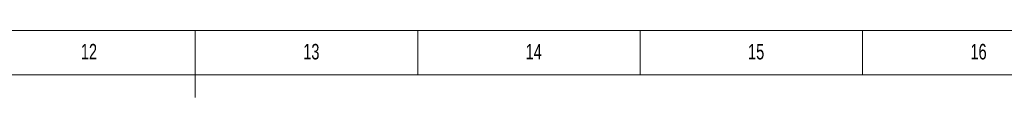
# Model space of a CAD drawing. Header units: millimetres. Extents: x 25069 to 61396, y 8621 to 21558.
# Tile 97 of 256: x 27833 to 28576, y 16569 to 16620. Entities that reach past the tile are written whole.
import ezdxf

# ---------------------------------------------------------------- set-up
doc = ezdxf.new("R2010")
doc.units = ezdxf.units.MM
doc.layers.add('10', color=7, linetype='Continuous')
doc.styles.add('SLDTEXTSTYLE5', font='TXT', dxfattribs={"width": 0.7})

msp = doc.modelspace()

# ---------------------------------------------------------------- linework, layer by layer
at = {"layer": '10', "lineweight": 18}
for p, q in [((29937.52, 16619.67), (25942.48, 16619.67)), ((27965.2, 16619.67), (27965.2, 16569.27)), ((28133.2, 16619.67), (28133.2, 16586.238)), ((28301.2, 16619.67), (28301.2, 16586.238)), ((28469.2, 16619.67), (28469.2, 16586.238)), ((29903.92, 16586.238), (26026.48, 16586.238))]:
    msp.add_line(p, q, dxfattribs=at)

# ---------------------------------------------------------------- texts
at = {"layer": '10', "lineweight": 18, "char_height": 11.76, "attachment_point": 2, "style": 'SLDTEXTSTYLE5'}
for s, insert in [('12', (27884.859, 16609.656)), ('13', (28052.859, 16609.656)), ('14', (28220.859, 16609.656)), ('15', (28388.859, 16609.656)), ('16', (28556.867, 16609.656))]:
    msp.add_mtext(s, dxfattribs=dict(at, insert=insert))

doc.saveas('drawing.dxf')
